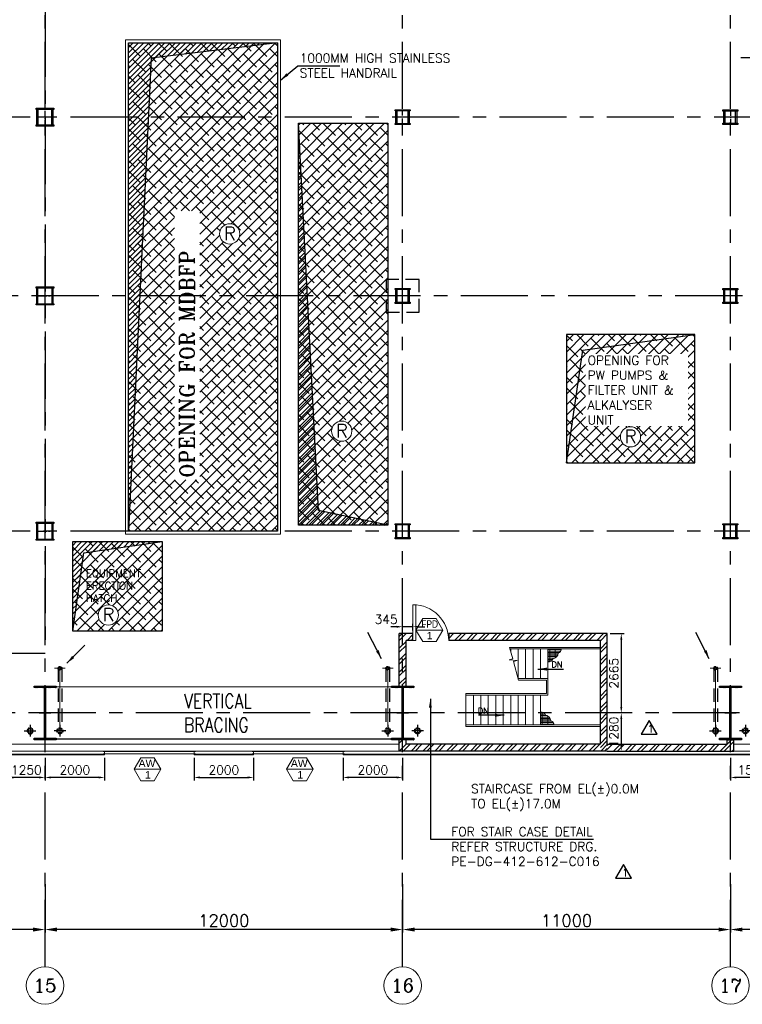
# Model space of a CAD drawing. Header units: inches. Extents: x 306235 to 1392759, y -66369 to 421098.
# Tile 32 of 91: x 470642 to 494889, y -59559 to -26506. Entities that reach past the tile are written whole.
import ezdxf
from ezdxf.enums import TextEntityAlignment as Align

# ---------------------------------------------------------------- set-up
doc = ezdxf.new("R2010")
doc.units = ezdxf.units.IN
doc.header["$LTSCALE"] = 1800
doc.header["$MEASUREMENT"] = 0
for name, pattern in [('CENTER', [2, 1.25, -0.25, 0.25, -0.25]), ('CENTER2', [1.125, 0.75, -0.125, 0.125, -0.125]), ('DASHED', [0.75, 0.5, -0.25]), ('HIDDEN', [0.375, 0.25, -0.125]), ('HIDDEN2', [0.1875, 0.125, -0.0625])]:
    doc.linetypes.add(name, pattern=pattern)
doc.layers.get('0').update_dxf_attribs({"color": 253, "lineweight": 9})
for name, color, linetype, lineweight in [('1', 7, 'Continuous', 18), ('2CON', 1, 'Continuous', 13), ('7', 8, 'CENTER', 13), ('A-CHEQUERED PLATE HATCH', 252, 'Continuous', 9), ('A-DOOR', 31, 'Continuous', 9), ('A-WIN TAG', 3, 'Continuous', 13), ('A-WIN TAG TEXT', 3, 'Continuous', 13), ('CL', 8, 'CENTER', 15), ('CLAD-1', 3, 'Continuous', 15), ('CONCRETE', 145, 'Continuous', 18), ('dimension line', 4, 'Continuous', 13), ('DRAIN', 251, 'DASHED', 25), ('HANDRAIL', 3, 'Continuous', 15), ('LEADER', 4, 'Continuous', 15), ('STAIR', 2, 'Continuous', 18), ('STEEL', 231, 'Continuous', 18), ('TAG', 4, 'Continuous', 15), ('WALL HATCH', 251, 'Continuous', 13), ('WIN', 31, 'Continuous', 13)]:
    doc.layers.add(name, color=color, linetype=linetype, lineweight=lineweight)
for name, color, linetype in [('AUX COL', 1, 'Continuous'), ('BRACING', 1, 'HIDDEN'), ('CEN', 2, 'CENTER'), ('COL', 1, 'Continuous'), ('DIM', 4, 'Continuous'), ('GRID', 251, 'CENTER'), ('OPENING', 40, 'Continuous'), ('RAIN WATER', 6, 'Continuous'), ('REV1', 3, 'Continuous'), ('TEXT', 3, 'Continuous'), ('WALL', 6, 'Continuous'), ('WALL1', 6, 'Continuous')]:
    doc.layers.add(name, color=color, linetype=linetype)
doc.styles.add('COMPLEX', font='complex')
doc.styles.add('ROAMNS', font='ROMANS.shx')
doc.styles.add('ROMANC', font='ROMANC.SHX')
doc.styles.add('ROMANS', font='romans.shx')
doc.styles.add('ROMANT', font='romant')
doc.styles.get("Standard").update_dxf_attribs({"font": 'arial.ttf'})
doc.linetypes.add('FENCELINE1', pattern='A,0.25,-0.1,[133,ltypeshp.shx,S=0.1,R=0,X=-0.1,Y=0],-0.1,1', length=1.45)
doc.dimstyles.new('DIM INT 1', dxfattribs={"dimtxt": 300, "dimasz": 200, "dimexe": 100, "dimexo": 100, "dimgap": 100, "dimtad": 1, "dimdec": 0, "dimzin": 13, "dimdsep": 46, "dimlunit": 5, "dimtxsty": 'ROAMNS', "dimblk1": 'CLOSEDBLANK', "dimcen": 0.09, "dimclrd": 9, "dimclre": 9, "dimclrt": 4, "dimadec": 0, "dimazin": 0, "dimtfac": 1, "dimtdec": 0, "dimtix": 1, "dimtmove": 2, "dimatfit": 3, "dimfxl": 1, "dimtolj": 1, "dimtzin": 13, "dimarcsym": 0})
doc.dimstyles.new('DIM100 x2', dxfattribs={"dimscale": 0, "dimtxt": 400, "dimasz": 400, "dimexe": 100, "dimexo": 100, "dimgap": 100, "dimtad": 1, "dimdec": 0, "dimzin": 13, "dimdsep": 46, "dimtxsty": 'ROMANS', "dimblk2": 'OBLIQUE', "dimcen": 100, "dimdle": 100, "dimclrd": 9, "dimclre": 9, "dimclrt": 4, "dimadec": 0, "dimazin": 0, "dimtfac": 1.1, "dimtdec": 0, "dimtix": 1, "dimtmove": 2, "dimatfit": 3, "dimfxl": 1, "dimtolj": 1, "dimtzin": 13, "dimarcsym": 0})
doc.dimstyles.get("Standard").update_dxf_attribs({"dimtxt": 0.18, "dimasz": 0.18, "dimexe": 0.18, "dimexo": 0.0625, "dimgap": 0.09, "dimtad": 0, "dimtih": 1, "dimtoh": 1, "dimdec": 4, "dimzin": 0, "dimdsep": 46, "dimtxsty": 'Standard', "dimcen": 0.09, "dimadec": 0, "dimazin": 0, "dimtfac": 1, "dimtdec": 4, "dimtofl": 0, "dimtmove": 0, "dimatfit": 3, "dimfxl": 1, "dimtolj": 1, "dimtzin": 0, "dimarcsym": 0})
doc.dimstyles.new('USER175', dxfattribs={"dimscale": 175, "dimtxt": 2, "dimasz": 1.75, "dimexe": 0, "dimexo": 0, "dimgap": 0.5, "dimtad": 1, "dimdec": 0, "dimzin": 0, "dimdsep": 46, "dimtxsty": 'ROMANS', "dimcen": 0, "dimclrd": 4, "dimclre": 4, "dimclrt": 4, "dimadec": 0, "dimazin": 0, "dimtfac": 0.09, "dimtdec": 0, "dimtix": 1, "dimtofl": 0, "dimtmove": 0, "dimatfit": 3, "dimfxl": 1, "dimtolj": 1, "dimtzin": 0, "dimarcsym": 0})
pattern_1 = [(225, (-87722.1, -144504), (176.7767, -176.7767), []), (315, (-87722.1, -144504), (530.33009, -176.7767), [625, -375])]
pattern_2 = [(45, (-87722.11, -144504), (-88.388348, 88.388348), [])]

# ---------------------------------------------------------------- blocks, each defined once
blk = doc.blocks.new('A-ROW COLUMN')
at = {"layer": 'COL'}
h = blk.add_hatch(dxfattribs=at)
h.set_pattern_fill('ANSI31', color=256, scale=200, style=0)
h.set_pattern_definition([(45, (165226.353, 18853.894), (-17.67767, 17.67767), [])])
h.paths.add_polyline_path([(180799, 40890), (181539, 40890), (181539, 40840), (180799, 40840)])
h.paths.add_polyline_path([(181153, 42590), (181185, 42590), (181185, 40890), (181153, 40890)])
h.paths.add_polyline_path([(180799, 42640), (181539, 42640), (181539, 42590), (180799, 42590)])
blk.add_line((181169, 40840), (181169, 42640))
at = {"layer": 'CEN'}
for p, q in [((181169, 40840), (181169, 42640)), ((180977, 41740), (181360, 41740))]:
    blk.add_line(p, q, dxfattribs=at)
at = {"layer": 'COL'}
for points in [[(180799, 42640), (181539, 42640), (181539, 42590), (180799, 42590)], [(181153, 42590), (181185, 42590), (181185, 40890), (181153, 40890)], [(180799, 40890), (181539, 40890), (181539, 40840), (180799, 40840)]]:
    blk.add_lwpolyline(points, close=True, dxfattribs=at)
blk = doc.blocks.new('*D22')
at = {"layer": 'Defpoints', "color": 0, "transparency": 16777216}
for p in [(494492, -55425), (505492, -56569), (494492, -57050)]:
    blk.add_point(p, dxfattribs=at)
at = {"layer": 'dimension line', "color": 9, "lineweight": -2, "transparency": 16777216}
for p, q in [((494492, -55525), (494492, -57150)), ((505492, -56669), (505492, -57150)), ((505092, -57050), (494892, -57050))]:
    blk.add_line(p, q, dxfattribs=at)
at = {"layer": 'dimension line', "color": 9, "transparency": 16777216}
for points in [[(494892, -56984), (494892, -57117), (494492, -57050)], [(505092, -56984), (505092, -57117), (505492, -57050)]]:
    blk.add_solid(points, dxfattribs=at)
at = {"layer": 'dimension line', "color": 4, "transparency": 16777216, "insert": (499992, -56750), "char_height": 400, "attachment_point": 5, "style": 'ROMANS'}
blk.add_mtext('\\A1;11000', dxfattribs=at)
blk = doc.blocks.new('_Oblique')
at = {"color": 0, "linetype": 'ByBlock', "lineweight": -2}
blk.add_line((-0.5, -0.5), (0.5, 0.5), dxfattribs=at)
blk = doc.blocks.new('*D23')
at = {"layer": 'Defpoints', "color": 0, "transparency": 16777216}
for p in [(471492, -55425), (483492, -56569), (471492, -57050)]:
    blk.add_point(p, dxfattribs=at)
at = {"layer": 'dimension line', "color": 9, "lineweight": -2, "transparency": 16777216}
for p, q in [((471492, -55525), (471492, -57150)), ((483492, -56669), (483492, -57150)), ((483092, -57050), (471892, -57050))]:
    blk.add_line(p, q, dxfattribs=at)
at = {"layer": 'dimension line', "color": 9, "transparency": 16777216}
for points in [[(471892, -56984), (471892, -57117), (471492, -57050)], [(483092, -56984), (483092, -57117), (483492, -57050)]]:
    blk.add_solid(points, dxfattribs=at)
at = {"layer": 'dimension line', "color": 4, "transparency": 16777216, "insert": (477492, -56750), "char_height": 400, "attachment_point": 5, "style": 'ROMANS'}
blk.add_mtext('\\A1;12000', dxfattribs=at)
blk = doc.blocks.new('*D26')
at = {"layer": 'Defpoints', "color": 0, "transparency": 16777216}
for p in [(460992, -55425), (471492, -56569), (460992, -57050)]:
    blk.add_point(p, dxfattribs=at)
at = {"layer": 'dimension line', "color": 9, "lineweight": -2, "transparency": 16777216}
for p, q in [((460992, -55525), (460992, -57150)), ((471492, -56669), (471492, -57150)), ((471092, -57050), (461392, -57050))]:
    blk.add_line(p, q, dxfattribs=at)
at = {"layer": 'dimension line', "color": 9, "transparency": 16777216}
for points in [[(461392, -56984), (461392, -57117), (460992, -57050)], [(471092, -56984), (471092, -57117), (471492, -57050)]]:
    blk.add_solid(points, dxfattribs=at)
at = {"layer": 'dimension line', "color": 4, "transparency": 16777216, "insert": (466242, -56750), "char_height": 400, "attachment_point": 5, "style": 'ROMANS'}
blk.add_mtext('\\A1;10500', dxfattribs=at)
blk = doc.blocks.new('*D28')
at = {"layer": 'Defpoints', "color": 0, "transparency": 16777216}
for p in [(483492, -55425), (494492, -56569), (483492, -57050)]:
    blk.add_point(p, dxfattribs=at)
at = {"layer": 'dimension line', "color": 9, "lineweight": -2, "transparency": 16777216}
for p, q in [((483492, -55525), (483492, -57150)), ((494492, -56669), (494492, -57150)), ((494092, -57050), (483892, -57050))]:
    blk.add_line(p, q, dxfattribs=at)
at = {"layer": 'dimension line', "color": 9, "transparency": 16777216}
for points in [[(483892, -56984), (483892, -57117), (483492, -57050)], [(494092, -56984), (494092, -57117), (494492, -57050)]]:
    blk.add_solid(points, dxfattribs=at)
at = {"layer": 'dimension line', "color": 4, "transparency": 16777216, "insert": (488992, -56750), "char_height": 400, "attachment_point": 5, "style": 'ROMANS'}
blk.add_mtext('\\A1;11000', dxfattribs=at)
blk = doc.blocks.new('AUX COLUMNS')
at = {"color": 2, "linetype": 'CENTER2', "ltscale": 0.15}
for p, q in [((-207038, 65615), (-207038, 66215)), ((-195038, 65665), (-195038, 66165)), ((-184038, 66165), (-184038, 65665)), ((-206763, 65915), (-207313, 65915)), ((-194813, 65915), (-195263, 65915)), ((-183813, 65915), (-184263, 65915)), ((-195038, 59665), (-195038, 60165)), ((-184038, 59665), (-184038, 60165)), ((-194813, 59915), (-195263, 59915)), ((-183813, 59915), (-184263, 59915)), ((-195038, 51765), (-195038, 52265)), ((-184038, 51765), (-184038, 52265)), ((-194813, 52015), (-195263, 52015)), ((-183813, 52015), (-184263, 52015))]:
    blk.add_line(p, q, dxfattribs=at)
at = {"color": 2, "linetype": 'CENTER2', "ltscale": 0.25}
for p, q in [((-207038, 59615), (-207038, 60215)), ((-207313, 59915), (-206763, 59915)), ((-207038, 51715), (-207038, 52315)), ((-207313, 52015), (-206763, 52015))]:
    blk.add_line(p, q, dxfattribs=at)
at = {"layer": 'AUX COL'}
for p, q in [((-207313, 65660), (-207313, 66170)), ((-207268, 65660), (-207268, 66170)), ((-206808, 65660), (-206808, 66170)), ((-206763, 65660), (-206763, 66170)), ((-195263, 65705), (-195263, 66125)), ((-195223, 65705), (-195223, 66125)), ((-194853, 65705), (-194853, 66125)), ((-194813, 65705), (-194813, 66125)), ((-184263, 65715), (-184263, 66115)), ((-184213, 65715), (-184213, 66115)), ((-183863, 65715), (-183863, 66115)), ((-183813, 65715), (-183813, 66115)), ((-207313, 59651), (-207313, 60179)), ((-207277, 59651), (-207277, 60179)), ((-206799, 59651), (-206799, 60179)), ((-206763, 59651), (-206763, 60179)), ((-195263, 59705), (-195263, 60125)), ((-195223, 59705), (-195223, 60125)), ((-194853, 59705), (-194853, 60125)), ((-194813, 59705), (-194813, 60125)), ((-184263, 59710), (-184263, 60120)), ((-184223, 59710), (-184223, 60120)), ((-183853, 59710), (-183853, 60120)), ((-183813, 59710), (-183813, 60120)), ((-207313, 51751), (-207313, 52279)), ((-207277, 51751), (-207277, 52279)), ((-206799, 51751), (-206799, 52279)), ((-206763, 51751), (-206763, 52279)), ((-195263, 51801), (-195263, 52229)), ((-195235, 51801), (-195235, 52229)), ((-194841, 51801), (-194841, 52229)), ((-194813, 51801), (-194813, 52229)), ((-184263, 51805), (-184263, 52225)), ((-184223, 51805), (-184223, 52225)), ((-183853, 51805), (-183853, 52225)), ((-183813, 51805), (-183813, 52225))]:
    blk.add_line(p, q, dxfattribs=at)
for points in [[(-207338, 66215), (-206738, 66215), (-206738, 66170), (-207338, 66170)], [(-195288, 66165), (-194788, 66165), (-194788, 66125), (-195288, 66125)], [(-184288, 66165), (-183788, 66165), (-183788, 66115), (-184288, 66115)], [(-207338, 65660), (-206738, 65660), (-206738, 65615), (-207338, 65615)], [(-195288, 65705), (-194788, 65705), (-194788, 65665), (-195288, 65665)], [(-184288, 65715), (-183788, 65715), (-183788, 65665), (-184288, 65665)], [(-207338, 60215), (-206738, 60215), (-206738, 60179), (-207338, 60179)], [(-195288, 60165), (-194788, 60165), (-194788, 60125), (-195288, 60125)], [(-184288, 60165), (-183788, 60165), (-183788, 60120), (-184288, 60120)], [(-207338, 59651), (-206738, 59651), (-206738, 59615), (-207338, 59615)], [(-195288, 59705), (-194788, 59705), (-194788, 59665), (-195288, 59665)], [(-184288, 59710), (-183788, 59710), (-183788, 59665), (-184288, 59665)], [(-207338, 52315), (-206738, 52315), (-206738, 52279), (-207338, 52279)], [(-195288, 52265), (-194788, 52265), (-194788, 52229), (-195288, 52229)], [(-184288, 52265), (-183788, 52265), (-183788, 52225), (-184288, 52225)], [(-207338, 51751), (-206738, 51751), (-206738, 51715), (-207338, 51715)], [(-195288, 51801), (-194788, 51801), (-194788, 51765), (-195288, 51765)], [(-184288, 51805), (-183788, 51805), (-183788, 51765), (-184288, 51765)]]:
    blk.add_lwpolyline(points, close=True, dxfattribs=at)
at = {"layer": 'GRID'}
for p, q in [((-171538, 65915), (-242038, 65915)), ((-136838, 59915), (-243038, 59915)), ((-171538, 52015), (-242038, 52015))]:
    blk.add_line(p, q, dxfattribs=at)
blk = doc.blocks.new('GRD')
at = {"layer": 'CL', "linetype": 'Continuous'}
blk.add_circle((0, 419.99985), 419.99985, dxfattribs=at)
at = {"layer": 'CL', "color": 4, "style": 'COMPLEX'}
blk.add_attdef('GRD', text='', height=300, dxfattribs=at).set_placement((0, 419.99985), align=Align.MIDDLE)
blk = doc.blocks.new('*D444')
at = {"layer": 'Defpoints', "color": 0, "transparency": 16777216}
for p in [(490357, -47114), (490828, -49779), (490996, -49779)]:
    blk.add_point(p, dxfattribs=at)
at = {"layer": 'DIM', "color": 9, "lineweight": -2, "transparency": 16777216}
for p, q in [((490457, -47114), (490928, -47114)), ((490828, -47314), (490828, -49579)), ((490896, -49779), (490728, -49779))]:
    blk.add_line(p, q, dxfattribs=at)
at = {"layer": 'DIM', "color": 9, "transparency": 16777216}
for points in [[(490795, -47314), (490862, -47314), (490828, -47114)], [(490795, -49579), (490862, -49579), (490828, -49779)]]:
    blk.add_solid(points, dxfattribs=at)
at = {"layer": 'DIM', "color": 4, "transparency": 16777216, "insert": (490578, -48446), "char_height": 300, "attachment_point": 5, "rotation": 90, "style": 'ROAMNS'}
blk.add_mtext('\\A1;2665', dxfattribs=at)
blk = doc.blocks.new('_ClosedBlank')
at = {"color": 0, "linetype": 'ByBlock', "lineweight": -2}
for p, q in [((-1, 0.17), (0, 0)), ((-1, 0.17), (-1, -0.17)), ((0, 0), (-1, -0.17))]:
    blk.add_line(p, q, dxfattribs=at)
blk = doc.blocks.new('*D445')
at = {"layer": 'Defpoints', "color": 0, "transparency": 16777216}
for p in [(490996, -49779), (490357, -51059), (490828, -51059)]:
    blk.add_point(p, dxfattribs=at)
at = {"layer": 'DIM', "color": 9, "lineweight": -2, "transparency": 16777216}
for p, q in [((490896, -49779), (490728, -49779)), ((490828, -49979), (490828, -50859)), ((490457, -51059), (490928, -51059))]:
    blk.add_line(p, q, dxfattribs=at)
at = {"layer": 'DIM', "color": 9, "transparency": 16777216}
for points in [[(490795, -49979), (490862, -49979), (490828, -49779)], [(490795, -50859), (490862, -50859), (490828, -51059)]]:
    blk.add_solid(points, dxfattribs=at)
at = {"layer": 'DIM', "color": 4, "transparency": 16777216, "insert": (490578, -50419), "char_height": 300, "attachment_point": 5, "rotation": 90, "style": 'ROAMNS'}
blk.add_mtext('\\A1;1280', dxfattribs=at)
blk = doc.blocks.new('M_Door Single - 1200 x 2100mm D1-Level 1')
at = {"layer": 'A-DOOR'}
for p, q in [((500, 115), (500, 1315)), ((600, 1315), (500, 1315)), ((600, 115), (600, 1315)), ((600, 115), (500, 115))]:
    blk.add_line(p, q, dxfattribs=at)
blk.add_arc((600, 115), 1200, 90, 180, dxfattribs=at)
blk = doc.blocks.new('STAIR AT A-ROW SC-01 ENCLOSER')
at = {"layer": 'WALL HATCH'}
h = blk.add_hatch(dxfattribs=at)
h.set_pattern_fill('ANSI32', color=256, scale=750, style=0)
h.set_pattern_definition([(45, (-486713.83, 95197.87), (-198.87378, 198.87378), []), (45, (-486581.25, 95197.87), (-198.87378, 198.87378), [])])
h.paths.add_polyline_path([(1545, 2665), (1545, 2435), (6635, 2435), (6635, -1280), (6865, -1280), (6865, 2665)])
h.paths.add_polyline_path([(345, 2435), (345, 2665), (-115, 2665), (-115, 929), (115, 929), (115, 2435)])
h = blk.add_hatch(dxfattribs=at)
h.set_pattern_fill('ANSI32', color=256, scale=750, style=0)
h.set_pattern_definition([(45, (-486843.83, 95197.87), (-198.87378, 198.87378), []), (45, (-486711.25, 95197.87), (-198.87378, 198.87378), [])])
h.paths.add_polyline_path([(115, -1050), (115, -900), (-115, -900), (-115, -1280), (6865, -1280), (6865, -1050), (6635, -1050), (6635, -1050)])
at = {"layer": 'WALL'}
for p, q in [((345, 2665), (-115, 2665)), ((-115, 900), (-115, 2665)), ((6865, 2665), (1545, 2665)), ((1545, 2665), (1545, 2435)), ((6865, -1050), (6865, 2665)), ((345, 2435), (115, 2435)), ((115, 900), (115, 2435)), ((6635, 2435), (1545, 2435)), ((6635, -1050), (6635, 2435))]:
    blk.add_line(p, q, dxfattribs=at)
at = {"layer": 'WALL', "flags": 128}
blk.add_lwpolyline([(345, 2435), (345, 2665)], dxfattribs=at)
at = {"layer": 'WALL1'}
for p, q in [((-115, -1280), (-115, -900)), ((115, -1050), (115, -900)), ((6865, -1280), (-115, -1280)), ((6635, -1050), (115, -1050))]:
    blk.add_line(p, q, dxfattribs=at)
blk = doc.blocks.new('*D571')
at = {"layer": 'Defpoints', "color": 0, "transparency": 16777216}
for p in [(483492, -46885), (483492, -47114), (483836, -47114)]:
    blk.add_point(p, dxfattribs=at)
at = {"layer": 'DIM', "color": 9, "lineweight": -2, "transparency": 16777216}
for p, q in [((483292, -46885), (483092, -46885)), ((483492, -47014), (483492, -46785)), ((483836, -46885), (483492, -46885)), ((483836, -47014), (483836, -46785)), ((484036, -46885), (484236, -46885))]:
    blk.add_line(p, q, dxfattribs=at)
at = {"layer": 'DIM', "color": 9, "transparency": 16777216}
for points in [[(483292, -46852), (483292, -46918), (483492, -46885)], [(484036, -46852), (484036, -46918), (483836, -46885)]]:
    blk.add_solid(points, dxfattribs=at)
at = {"layer": 'DIM', "color": 4, "transparency": 16777216, "insert": (482936, -46635), "char_height": 300, "attachment_point": 5, "style": 'ROAMNS'}
blk.add_mtext('\\A1;345', dxfattribs=at)
blk = doc.blocks.new('*D728')
at = {"layer": 'Defpoints', "color": 0, "transparency": 16777216}
for p in [(470242, -51187), (471492, -51187), (470242, -51944)]:
    blk.add_point(p, dxfattribs=at)
at = {"layer": 'DIM', "color": 9, "lineweight": -2, "transparency": 16777216}
for p, q in [((470242, -51287), (470242, -52044)), ((471492, -51287), (471492, -52044)), ((471292, -51944), (470442, -51944))]:
    blk.add_line(p, q, dxfattribs=at)
at = {"layer": 'DIM', "color": 9, "transparency": 16777216}
for points in [[(470442, -51911), (470442, -51977), (470242, -51944)], [(471292, -51911), (471292, -51977), (471492, -51944)]]:
    blk.add_solid(points, dxfattribs=at)
at = {"layer": 'DIM', "color": 4, "transparency": 16777216, "insert": (470867, -51694), "char_height": 300, "attachment_point": 5, "style": 'ROAMNS'}
blk.add_mtext('\\A1;1250', dxfattribs=at)
blk = doc.blocks.new('*D729')
at = {"layer": 'Defpoints', "color": 0, "transparency": 16777216}
for p in [(476492, -51187), (478492, -51187), (478492, -51944)]:
    blk.add_point(p, dxfattribs=at)
at = {"layer": 'DIM', "color": 9, "lineweight": -2, "transparency": 16777216}
for p, q in [((476492, -51287), (476492, -52044)), ((478492, -51287), (478492, -52044)), ((476692, -51944), (478292, -51944))]:
    blk.add_line(p, q, dxfattribs=at)
at = {"layer": 'DIM', "color": 9, "transparency": 16777216}
for points in [[(476692, -51911), (476692, -51977), (476492, -51944)], [(478292, -51911), (478292, -51977), (478492, -51944)]]:
    blk.add_solid(points, dxfattribs=at)
at = {"layer": 'DIM', "color": 4, "transparency": 16777216, "insert": (477492, -51694), "char_height": 300, "attachment_point": 5, "style": 'ROAMNS'}
blk.add_mtext('\\A1;2000', dxfattribs=at)
blk = doc.blocks.new('*D730')
at = {"layer": 'Defpoints', "color": 0, "transparency": 16777216}
for p in [(471492, -51187), (473492, -51187), (471492, -51944)]:
    blk.add_point(p, dxfattribs=at)
at = {"layer": 'DIM', "color": 9, "lineweight": -2, "transparency": 16777216}
for p, q in [((471492, -51287), (471492, -52044)), ((473492, -51287), (473492, -52044)), ((473292, -51944), (471692, -51944))]:
    blk.add_line(p, q, dxfattribs=at)
at = {"layer": 'DIM', "color": 9, "transparency": 16777216}
for points in [[(471692, -51911), (471692, -51977), (471492, -51944)], [(473292, -51911), (473292, -51977), (473492, -51944)]]:
    blk.add_solid(points, dxfattribs=at)
at = {"layer": 'DIM', "color": 4, "transparency": 16777216, "insert": (472492, -51694), "char_height": 300, "attachment_point": 5, "style": 'ROAMNS'}
blk.add_mtext('\\A1;2000', dxfattribs=at)
blk = doc.blocks.new('*D731')
at = {"layer": 'Defpoints', "color": 0, "transparency": 16777216}
for p in [(481492, -51187), (483492, -51187), (481492, -51944)]:
    blk.add_point(p, dxfattribs=at)
at = {"layer": 'DIM', "color": 9, "lineweight": -2, "transparency": 16777216}
for p, q in [((481492, -51287), (481492, -52044)), ((483492, -51287), (483492, -52044)), ((483292, -51944), (481692, -51944))]:
    blk.add_line(p, q, dxfattribs=at)
at = {"layer": 'DIM', "color": 9, "transparency": 16777216}
for points in [[(481692, -51911), (481692, -51977), (481492, -51944)], [(483292, -51911), (483292, -51977), (483492, -51944)]]:
    blk.add_solid(points, dxfattribs=at)
at = {"layer": 'DIM', "color": 4, "transparency": 16777216, "insert": (482492, -51694), "char_height": 300, "attachment_point": 5, "style": 'ROAMNS'}
blk.add_mtext('\\A1;2000', dxfattribs=at)
blk = doc.blocks.new('A$C3B1115A1')
at = {"layer": 'STEEL'}
for p, q in [((-270, -91), (-320, -91)), ((-320, -91), (-320, -191)), ((-320, -191), (-270, -191))]:
    blk.add_line(p, q, dxfattribs=at)
blk.add_lwpolyline([(-270, -191), (-270, -183, 0.397434), (-272, -180), (-307, -177, -0.397434), (-310, -174), (-310, -109, -0.397434), (-307, -106), (-272, -103, 0.397434), (-270, -100), (-270, -91)], format="xyb", dxfattribs=at)
blk = doc.blocks.new('*D732')
at = {"layer": 'Defpoints', "color": 0, "transparency": 16777216}
for p in [(494492, -51187), (495992, -51187), (494492, -51944)]:
    blk.add_point(p, dxfattribs=at)
at = {"layer": 'DIM', "color": 9, "lineweight": -2, "transparency": 16777216}
for p, q in [((494492, -51287), (494492, -52044)), ((495992, -51287), (495992, -52044)), ((495792, -51944), (494692, -51944))]:
    blk.add_line(p, q, dxfattribs=at)
at = {"layer": 'DIM', "color": 9, "transparency": 16777216}
for points in [[(494692, -51911), (494692, -51977), (494492, -51944)], [(495792, -51911), (495792, -51977), (495992, -51944)]]:
    blk.add_solid(points, dxfattribs=at)
at = {"layer": 'DIM', "color": 4, "transparency": 16777216, "insert": (495242, -51694), "char_height": 300, "attachment_point": 5, "style": 'ROAMNS'}
blk.add_mtext('\\A1;1500', dxfattribs=at)
blk = doc.blocks.new('RWDP')
at = {"layer": 'RAIN WATER', "linetype": 'CENTER2', "ltscale": 0.05}
for p, q in [((700, -600), (300, -600)), ((500, -400), (500, -800))]:
    blk.add_line(p, q, dxfattribs=at)
at = {"layer": 'RAIN WATER', "linetype": 'HIDDEN2', "ltscale": 0.25}
blk.add_circle((500, -600), 100, dxfattribs=at)
at = {"layer": 'RAIN WATER', "ltscale": 0.25}
blk.add_circle((500, -600), 75, dxfattribs=at)
blk = doc.blocks.new('STAIR AT A-ROW 17.00M')
at = {"layer": 'STAIR'}
h = blk.add_hatch(dxfattribs=at)
h.set_pattern_fill('GRATE', color=256, scale=1500, style=0)
h.set_pattern_definition([(0, (-137448.487, -31294.633), (0, 46.875), []), (90, (-137448.49, -31294.63), (-187.5, 1e-14), [])])
h.paths.add_polyline_path([(-917, -259, 0.269537), (-806, -119), (-1265, -119), (-1265, -549, 0.388318), (-1092, -447, 0.326637)])
h = blk.add_hatch(dxfattribs=at)
h.set_pattern_fill('GRATE', color=256, scale=1500, style=0)
h.set_pattern_definition([(0, (-137698.487, 28505.11), (0, -46.875), []), (270, (-137698.49, 28505.11), (-187.5, -1e-14), [])])
h.paths.add_polyline_path([(-1167, -2531, -0.269537), (-1056, -2670), (-1515, -2670), (-1515, -2241, -0.388318), (-1342, -2343, -0.326637)])
for p, q in [((-1265, -119), (-2542, -119)), ((495, -119), (-1265, -119)), ((-1265, -2670), (-4015, -2670)), ((495, -2670), (-1265, -2670))]:
    blk.add_line(p, q, dxfattribs=at)
for points in [[(-2251, -1169), (-2422, -540), (-2294, -510), (-2563, -484), (-2444, -451), (-2557, -69)], [(-2515, -119), (-2515, -210)], [(-2265, -119), (-2265, -1119)], [(-2015, -119), (-2015, -1119)], [(-1765, -119), (-1765, -1119)], [(-1515, -119), (-1515, -1119)], [(-1265, -119), (-1265, -1670)], [(495, -119), (495, -2670)], [(-2265, -1119), (-1265, -1119)], [(-4015, -1620), (-4015, -2720)], [(-4015, -1670), (-1265, -1670)], [(-3765, -1670), (-3765, -2670)], [(-3515, -1670), (-3515, -2670)], [(-3265, -1670), (-3265, -2670)], [(-3015, -1670), (-3015, -2670)], [(-2765, -1670), (-2765, -2670)], [(-2515, -2670), (-2515, -1670)], [(-2265, -2670), (-2265, -1670)], [(-2015, -2670), (-2015, -1670)], [(-1765, -2670), (-1765, -1670)], [(-1515, -2670), (-1515, -1670)]]:
    blk.add_lwpolyline(points, dxfattribs=at)
at = {"layer": 'STAIR', "linetype": 'FENCELINE1', "ltscale": 0.25}
for points in [[(-2557, -69), (495, -69)], [(-2251, -1169), (-1315, -1169), (-1315, -1620), (-4015, -1620)], [(495, -2720), (-1265, -2720), (-4015, -2720)]]:
    blk.add_lwpolyline(points, dxfattribs=at)
at = {"layer": 'STAIR'}
for centre, radius, start, end in [((-1133, -233), 217, 280.8052, 353.161), ((-982, -93), 178, 291.2949, 351.6342), ((-1234, -403), 149, 258.1134, 343.0018), ((-1484, -2386), 149, 16.9982, 101.8866), ((-1383, -2557), 217, 6.839, 79.1948), ((-1232, -2696), 178, 8.3658, 68.7051)]:
    blk.add_arc(centre, radius, start, end, dxfattribs=at)
at = {"layer": 'TEXT', "style": 'ROMANC'}
for p in [(-1148, -744), (-3618, -2295)]:
    blk.add_text('DN', height=200, dxfattribs=at).set_placement(p)
at = {"layer": 'DIM'}
for points in [[(-1602, -798), (-737, -798)], [(-2736, -2349), (-3600, -2349)]]:
    blk.add_leader(points, dimstyle='USER175', dxfattribs=at)

msp = doc.modelspace()

# ---------------------------------------------------------------- hatches: boundary and pattern name
at = {"layer": 'A-CHEQUERED PLATE HATCH', "linetype": 'Continuous'}
h = msp.add_hatch(dxfattribs=at)
h.set_pattern_fill('ANSI38', color=256, scale=2000, angle=180, style=0)
h.set_pattern_definition(pattern_1)
edge = h.paths.add_edge_path(flags=16)
edge.add_arc((477689.2, -33697.4), 339.7, 0, 360)
h.paths.add_polyline_path([(474291.6, -27278.7), (479291.6, -27278.7), (479291.6, -43678.7), (474291.6, -43678.7)])
h.paths.add_polyline_path([(476684.3, -41952.9), (476684.3, -32920.2), (475832.9, -32920.2), (475832.9, -41952.9)], flags=16)
h = msp.add_hatch(dxfattribs=at)
h.set_pattern_fill('ANSI38', color=256, scale=2000, angle=180, style=0)
h.set_pattern_definition(pattern_1)
edge = h.paths.add_edge_path()
edge.add_arc((481446, -40319.6), 339.7, 0, 360)
h.paths.add_polyline_path([(479991.6, -29978.7), (482991.6, -29978.7), (482991.6, -43478.7), (479991.6, -43478.7)])
h = msp.add_hatch(dxfattribs=at)
h.set_pattern_fill('ANSI38', color=256, scale=2000, angle=180, style=0)
h.set_pattern_definition(pattern_1)
edge = h.paths.add_edge_path()
edge.add_arc((491136.9, -40510.2), 339.7, 0, 360)
h.paths.add_polyline_path([(488991.6, -41378.7), (493291.6, -41378.7), (493291.6, -37078.7), (488991.6, -37078.7)])
h = msp.add_hatch(dxfattribs=at)
h.set_pattern_fill('ANSI38', color=256, scale=2000, angle=180, style=0)
h.set_pattern_definition(pattern_1)
edge = h.paths.add_edge_path(flags=16)
edge.add_arc((473615.3, -46491.1), 339.7, 0, 360)
h.paths.add_polyline_path([(472421.6, -44028.7), (475421.6, -44028.7), (475421.6, -47028.7), (472421.6, -47028.7)])
h.paths.add_polyline_path([(472797.1, -46111.6), (474922.1, -46111.6), (474922.1, -44903.3), (472797.1, -44903.3)], flags=24)
at = {"layer": 'OPENING'}
h = msp.add_hatch(dxfattribs=at)
h.set_pattern_fill('ANSI31', color=8, scale=1000, style=0)
h.set_pattern_definition(pattern_2)
h.paths.add_polyline_path([(479291.6, -27278.7), (474291.6, -27278.7), (474291.6, -43678.7), (475058.5, -27801.2)])
h = msp.add_hatch(dxfattribs=at)
h.set_pattern_fill('ANSI31', color=8, scale=1000, style=0)
h.set_pattern_definition([(45, (-87885.74, -152873.98), (-88.388348, 88.388348), [])])
h.paths.add_polyline_path([(479991.6, -29978.7), (479991.6, -35978.7), (480306, -35978.7)])
h.paths.add_polyline_path([(480306, -35978.7), (479991.6, -35978.7), (479991.6, -43478.7), (482991.6, -43478.7), (480673.3, -42985.9)])
h = msp.add_hatch(dxfattribs=at)
h.set_pattern_fill('ANSI31', color=8, scale=1000, style=0)
h.set_pattern_definition(pattern_2)
h.paths.add_polyline_path([(475421.6, -44028.7), (472421.6, -44028.7), (472421.6, -47028.7), (472791.3, -44398.4)])
at = {"layer": 'WALL HATCH'}
h = msp.add_hatch(dxfattribs=at)
h.set_pattern_fill('ANSI32', color=256, scale=750, style=0)
h.set_pattern_definition([(45, (34777.9, -144504), (-198.87378, 198.87378), []), (45, (34910.48, -144504), (-198.87378, 198.87378), [])])
h.paths.add_polyline_path([(494606.6, -50678.7), (494376.6, -50678.7), (494376.6, -50828.7), (490356.6, -50828.7), (490356.6, -51058.7), (494606.6, -51058.7)])

# ---------------------------------------------------------------- linework, layer by layer
at = {"layer": '2CON'}
for p, q in [((484838.6, -46994.8), (483938.6, -46994.8)), ((475382.8, -51670), (474482.8, -51670)), ((480493.8, -51670), (479593.8, -51670))]:
    msp.add_line(p, q, dxfattribs=at)
at = {"layer": '7'}
for p, q in [((471991.6, -50571.3), (471991.6, -48143.1)), ((482991.6, -50571.3), (482991.6, -48143.1)), ((493991.6, -50571.3), (493991.6, -48143.1))]:
    msp.add_line(p, q, dxfattribs=at)
at = {"layer": '7', "ltscale": 0.5}
for p, q in [((471814.8, -48278.7), (472171.7, -48278.7)), ((482814.8, -48278.7), (483171.7, -48278.7)), ((493814.8, -48278.7), (494171.7, -48278.7))]:
    msp.add_line(p, q, dxfattribs=at)
at = {"layer": 'A-WIN TAG'}
for points in [[(484163.6, -46605.1), (483938.6, -46994.8), (484163.6, -47384.5), (484613.6, -47384.5), (484838.6, -46994.8), (484613.6, -46605.1)], [(474707.8, -51280.3), (474482.8, -51670), (474707.8, -52059.7), (475157.8, -52059.7), (475382.8, -51670), (475157.8, -51280.3)], [(479818.8, -51280.3), (479593.8, -51670), (479818.8, -52059.7), (480268.8, -52059.7), (480493.8, -51670), (480268.8, -51280.3)]]:
    msp.add_lwpolyline(points, close=True, dxfattribs=at)
at = {"layer": 'BRACING', "const_width": 40}
for points in [[(471861.6, -48903.7), (483121.6, -48903.7)], [(471861.6, -50653.7), (483121.6, -50653.7)]]:
    msp.add_lwpolyline(points, dxfattribs=at)
at = {"layer": 'CEN'}
msp.add_line((494841.6, -27778.7), (505391.6, -27778.7), dxfattribs=at)
msp.add_lwpolyline([(450491.6, -22578.7), (471491.6, -22578.7), (471491.6, -47778.7), (450491.6, -47778.7)], close=True, dxfattribs=at)
at = {"layer": 'CLAD-1'}
for p, q in [((473491.6, -51158.7), (473491.6, -51186.7)), ((476491.6, -51158.7), (476491.6, -51186.7)), ((478491.6, -51158.7), (478491.6, -51186.7)), ((481491.6, -51158.7), (481491.6, -51186.7))]:
    msp.add_line(p, q, dxfattribs=at)
at = {"layer": 'CLAD-1', "flags": 128}
for points in [[(473491.6, -51158.7), (470241.6, -51158.7)], [(473491.6, -51186.7), (470241.6, -51186.7)], [(478491.6, -51158.7), (476491.6, -51158.7)], [(478491.6, -51158.7), (476491.6, -51158.7)], [(478491.6, -51186.7), (476491.6, -51186.7)], [(478491.6, -51186.7), (476491.6, -51186.7)], [(495991.6, -51158.7), (481491.6, -51158.7)], [(495991.6, -51186.7), (481491.6, -51186.7)]]:
    msp.add_lwpolyline(points, dxfattribs=at)
at = {"layer": 'COL', "linetype": 'HIDDEN'}
msp.add_lwpolyline([(482941.6, -36328.7), (484041.6, -36328.7), (484041.6, -35228.7), (482941.6, -35228.7)], close=True, dxfattribs=at)
at = {"layer": 'CONCRETE'}
for points in [[(483376.6, -50828.7), (439016.6, -50828.7)], [(548376.6, -50828.7), (494606.6, -50828.7)], [(483376.6, -51058.7), (439016.6, -51058.7)], [(548376.6, -51058.7), (494606.6, -51058.7)]]:
    msp.add_lwpolyline(points, dxfattribs=at)
at = {"layer": 'DRAIN', "color": 4, "linetype": 'HIDDEN'}
for p, q in [((471929.1, -48278.7), (471929.1, -50301.3)), ((472054.1, -48278.7), (472054.1, -50300)), ((482929.1, -48278.7), (482929.1, -50301.3)), ((483054.1, -48278.7), (483054.1, -50300)), ((493929.1, -48278.7), (493929.1, -50301.3)), ((494054.1, -48278.7), (494054.1, -50300))]:
    msp.add_line(p, q, dxfattribs=at)
at = {"layer": 'GRID'}
for p, q in [((471491.6, -58299.5), (471491.6, 38719)), ((483491.6, -58299.5), (483491.6, 7721.3)), ((494491.6, -58299.5), (494491.6, -3278.7)), ((494491.6, -58299.5), (494491.6, -3278.7)), ((506991.6, -29778.7), (436491.6, -29778.7)), ((541691.6, -35778.7), (435491.6, -35778.7)), ((506991.6, -43678.7), (436491.6, -43678.7)), ((566791.6, -49778.7), (431691.6, -49778.7)), ((566791.6, -49778.7), (431691.6, -49778.7))]:
    msp.add_line(p, q, dxfattribs=at)
at = {"layer": 'HANDRAIL', "linetype": 'FENCELINE1', "ltscale": 0.4}
msp.add_lwpolyline([(474191.6, -27178.7), (479391.6, -27178.7), (479391.6, -43778.7), (474191.6, -43778.7)], close=True, dxfattribs=at)
at = {"layer": 'OPENING'}
for p, q in [((489542.7, -37596), (493291.6, -37078.7)), ((488991.6, -41378.7), (489542.7, -37596))]:
    msp.add_line(p, q, dxfattribs=at)
for points in [[(474291.6, -27278.7), (479291.6, -27278.7), (479291.6, -43678.7), (474291.6, -43678.7)], [(479991.6, -29978.7), (482991.6, -29978.7), (482991.6, -43478.7), (479991.6, -43478.7)], [(488991.6, -41378.7), (493291.6, -41378.7), (493291.6, -37078.7), (488991.6, -37078.7)], [(472421.6, -44028.7), (475421.6, -44028.7), (475421.6, -47028.7), (472421.6, -47028.7)]]:
    msp.add_lwpolyline(points, close=True, dxfattribs=at)
for points in [[(479291.6, -27278.7), (475058.5, -27801.2), (474291.6, -43678.7)], [(482991.6, -43478.7), (480673.3, -42985.9), (479991.6, -29978.7)], [(472421.6, -47028.7), (472791.3, -44398.4), (475421.6, -44028.7)]]:
    msp.add_lwpolyline(points, dxfattribs=at)
at = {"layer": 'RAIN WATER', "linetype": 'HIDDEN2', "ltscale": 0.25}
for centre in [(471991.6, -48278.7), (482991.6, -48278.7), (493991.6, -48278.7)]:
    msp.add_circle(centre, 62.5, dxfattribs=at)
at = {"layer": 'RAIN WATER', "color": 6}
for centre in [(471991.6, -48278.7), (482991.6, -48278.7), (493991.6, -48278.7)]:
    msp.add_circle(centre, 50, dxfattribs=at)
at = {"layer": 'REV1'}
for points in [[(491764.2, -50027.8), (491497.4, -50490.1), (492031.1, -50490.1)], [(490905.2, -54862.2), (490638.3, -55324.4), (491172.1, -55324.4)]]:
    msp.add_lwpolyline(points, close=True, dxfattribs=at)
at = {"layer": 'TAG'}
for centre in [(477689.2, -33697.4), (481446, -40319.6), (491136.9, -40510.2), (473615.3, -46491.1)]:
    msp.add_circle(centre, 339.7, dxfattribs=at)
at = {"layer": 'WALL'}
for p, q in [((490356.6, -50828.7), (494376.6, -50828.7)), ((494376.6, -50828.7), (494376.6, -50678.7)), ((494376.6, -50678.7), (494606.6, -50678.7)), ((494606.6, -51058.7), (494606.6, -50678.7)), ((490356.6, -51058.7), (494606.6, -51058.7))]:
    msp.add_line(p, q, dxfattribs=at)
at = {"layer": 'WIN'}
for p, q in [((473491.6, -51071.2), (476491.6, -51071.2)), ((473491.6, -51146.2), (476491.6, -51146.2)), ((478491.6, -51071.2), (481491.6, -51071.2)), ((478491.6, -51146.2), (481491.6, -51146.2))]:
    msp.add_line(p, q, dxfattribs=at)

# ---------------------------------------------------------------- block references
at = {"layer": 'A-DOOR', "xscale": -1}
msp.add_blockref('M_Door Single - 1200 x 2100mm D1-Level 1', (484436.5, -47458.7), dxfattribs=at)
at = {"layer": 'COL'}
for p in [(290323.1, -91518.4), (302323.1, -91518.4), (313323.1, -91518.4)]:
    msp.add_blockref('A-ROW COLUMN', p, dxfattribs=at)
at = {"layer": 'DIM', "xscale": 1.5, "yscale": 1.5, "zscale": 1.5}
for p, values in [((471491.7, -59559.5), {'GRD': '15'}), ((483491.7, -59559.5), {'GRD': '16'}), ((494491.7, -59559.5), {'GRD': '17'})]:
    msp.add_blockref('GRD', p, dxfattribs=at).add_auto_attribs(values)
at = {"layer": 'RAIN WATER', "xscale": -1}
for p in [(471491.6, -49778.7), (483491.6, -49778.7), (494491.6, -49778.7)]:
    msp.add_blockref('RWDP', p, dxfattribs=at)
at = {"layer": 'RAIN WATER'}
for p in [(471491.6, -49778.7), (483491.6, -49778.7), (494491.6, -49778.7)]:
    msp.add_blockref('RWDP', p, dxfattribs=at)
at = {"layer": 'STEEL', "xscale": -1}
for p in [(473172, -50967.2), (478172, -50967.2)]:
    msp.add_blockref('A$C3B1115A1', p, dxfattribs=at)
at = {"layer": 'STEEL'}
for p in [(476811.2, -50967.2), (481811.2, -50967.2)]:
    msp.add_blockref('A$C3B1115A1', p, dxfattribs=at)
at = {"layer": 'WALL1'}
for name, p in [('STAIR AT A-ROW SC-01 ENCLOSER', (483491.6, -49778.7)), ('STAIR AT A-ROW 17.00M', (489631.6, -47508.4))]:
    msp.add_blockref(name, p, dxfattribs=at)

# ---------------------------------------------------------------- texts
at = {"layer": 'A-WIN TAG TEXT', "width": 0.8}
msp.add_text('FPD', height=250, dxfattribs=at).set_placement((484400, -46794.9), align=Align.MIDDLE)
at = {"layer": 'A-WIN TAG TEXT'}
for s, p in [('1', (484400.2, -47180.7)), ('AW', (474913.1, -51470.1)), ('AW', (480024.1, -51470.1)), ('1', (474944.4, -51855.9)), ('1', (480055.4, -51855.9))]:
    msp.add_text(s, height=250, dxfattribs=at).set_placement(p, align=Align.MIDDLE)
at = {"layer": 'REV1', "style": 'COMPLEX'}
for p in [(491714.9, -50430.5), (490855.9, -55264.9)]:
    msp.add_text('1', height=250, dxfattribs=at).set_placement(p)
at = {"layer": 'TAG', "style": 'ROMANS'}
for p in [(477495.3, -33908.6), (481252.1, -40530.8), (490943.1, -40721.4), (473421.4, -46702.3)]:
    msp.add_text('R', height=445.3, dxfattribs=at).set_placement(p)
at = {"layer": 'TEXT', "color": 3, "style": 'ROMANT'}
msp.add_text('OPENING FOR MDBFP', height=500, rotation=90, dxfattribs=at).set_placement((476509.3, -41877.9))
at = {"layer": 'TEXT', "attachment_point": 1}
for s, insert, char_height, width, style in [('1000MM HIGH STAINLESS STEEL HANDRAIL ', (480037.4, -27645.4), 300, 6583.115, 'ROMANS'), ('{\\W0.8;VERTICAL BRACING}', (476155.8, -49138.7), 480, 2515.419, 'ROMANS'), ('STAIRCASE FROM EL(%%P)0.0M TO EL(%%P)17.0M', (485788.3, -52174.7), 300, 6129.982, 'ROAMNS'), ('FOR STAIR CASE DETAIL \\PREFER STRUCTURE DRG.\\PPE-DG-412-612-C016', (485124.2, -53614.1), 300, 6129.982, 'ROAMNS')]:
    msp.add_mtext(s, dxfattribs=dict(at, insert=insert, char_height=char_height, width=width, style=style))
at = {"layer": 'TEXT', "insert": (472859.6, -44965.8), "char_height": 250, "attachment_point": 1, "style": 'ROMANS'}
msp.add_mtext_dynamic_manual_height_columns('EQUIPMENT ERECTION HATCH', width=2106.178, gutter_width=1, heights=[0], dxfattribs=at)

# ---------------------------------------------------------------- dimensions: what is measured, and where the dimension line sits
at = {"layer": 'DIM'}
dim = msp.add_linear_dim(base=(483491.6, -46884.9), p1=(483836.5, -47113.7), p2=(483491.6, -47113.7), dimstyle='DIM INT 1', dxfattribs=at)
dim.commit()
dim.dimension.update_dxf_attribs({"geometry": '*D571', "text_midpoint": (482935.7, -46634.9), "dimtype": 160})
for base, p1, p2, picture, middle in [((490828.4, -49778.7), (490356.6, -47113.7), (490995.6, -49778.7), '*D444', (490578.4, -48446.2)), ((490828.4, -51058.7), (490995.6, -49778.7), (490356.6, -51058.7), '*D445', (490578.4, -50418.7))]:
    dim = msp.add_linear_dim(base=base, p1=p1, p2=p2, angle=90, dimstyle='DIM INT 1', dxfattribs=at)
    dim.commit()
    dim.dimension.update_dxf_attribs({"geometry": picture, "text_midpoint": middle})
for base, p1, p2, picture, middle in [((470241.6, -51943.9), (471491.6, -51186.7), (470241.6, -51186.7), '*D728', (470866.6, -51693.9)), ((471491.6, -51943.9), (473491.6, -51186.7), (471491.6, -51186.7), '*D730', (472491.6, -51693.9)), ((481491.6, -51943.9), (483491.6, -51186.7), (481491.6, -51186.7), '*D731', (482491.6, -51693.9)), ((494491.6, -51943.9), (495991.6, -51186.7), (494491.6, -51186.7), '*D732', (495241.6, -51693.9))]:
    dim = msp.add_linear_dim(base=base, p1=p1, p2=p2, dimstyle='DIM INT 1', override={"dimtmove": 0}, dxfattribs=at)
    dim.commit()
    dim.dimension.update_dxf_attribs({"geometry": picture, "text_midpoint": middle})
dim = msp.add_linear_dim(base=(478491.6, -51943.9), p1=(476491.6, -51186.7), p2=(478491.6, -51186.7), angle=180, dimstyle='DIM INT 1', override={"dimtmove": 0}, dxfattribs=at)
dim.commit()
dim.dimension.update_dxf_attribs({"geometry": '*D729', "text_midpoint": (477491.6, -51693.9)})
at = {"layer": 'dimension line'}
for base, p1, p2, picture, middle in [((460991.6, -57050.2), (471491.6, -56568.5), (460991.6, -55424.6), '*D26', (466241.6, -56750.2)), ((471491.6, -57050.2), (483491.6, -56568.5), (471491.6, -55424.6), '*D23', (477491.6, -56750.2)), ((483491.6, -57050.2), (494491.6, -56568.5), (483491.6, -55424.6), '*D28', (488991.6, -56750.2)), ((494491.6, -57050.2), (505491.6, -56568.5), (494491.6, -55424.6), '*D22', (499991.6, -56750.2))]:
    dim = msp.add_linear_dim(base=base, p1=p1, p2=p2, angle=180, dimstyle='DIM100 x2', override={"dimscale": 1}, dxfattribs=at)
    dim.commit()
    dim.dimension.update_dxf_attribs({"geometry": picture, "text_midpoint": middle})

# ---------------------------------------------------------------- leaders
at = {"layer": '1'}
msp.add_leader([(479391.6, -28539.1), (479977.3, -28051.8), (481383.9, -28051.8)], dimstyle='USER175', override={"dimgap": 0.5, "dimtad": 0}, dxfattribs=at)
at = {"layer": 'DIM'}
msp.add_leader([(484422.8, -49303.6), (484422.8, -54012.7), (489893.2, -54012.7)], dimstyle='Standard', override={"dimtxt": 350, "dimasz": 300, "dimexe": 0, "dimexo": 0, "dimgap": 100, "dimtad": 0, "dimtih": 0, "dimtoh": 0, "dimdec": 0, "dimtxsty": 'ROMANS', "dimcen": 0, "dimclrd": 9, "dimclre": 9, "dimclrt": 256, "dimtdec": 0, "dimtix": 1, "dimtofl": 1, "dimatfit": 0}, dxfattribs=at)
at = {"layer": 'LEADER'}
for points in [[(482780.6, -47956.5, -100), (482323.5, -47081.3, -100)], [(493782.3, -47956.5, -100), (493325.2, -47081.3, -100)], [(472225.8, -48110.6, -100), (472827.3, -47505.6, -100)]]:
    msp.add_leader(points, dimstyle='Standard', override={"dimtxt": 350, "dimasz": 300, "dimexe": 0, "dimexo": 0, "dimgap": 100, "dimtad": 0, "dimtih": 0, "dimtoh": 0, "dimdec": 0, "dimtxsty": 'ROMANS', "dimcen": 0, "dimclrd": 9, "dimclre": 9, "dimclrt": 256, "dimtdec": 0, "dimtix": 1, "dimtofl": 1, "dimatfit": 0}, dxfattribs=at)

# ---------------------------------------------------------------- next in the draw order: texts
at = {"layer": 'TEXT', "insert": (489698.1, -37790.3), "char_height": 300, "width": 3307.634, "attachment_point": 1, "style": 'ROMANS', "bg_fill": 3, "box_fill_scale": 1.2, "bg_fill_color": 256, "bg_fill_transparency": 0}
msp.add_mtext('OPENING FOR PW PUMPS & FILTER UNIT & ALKALYSER UNIT', dxfattribs=at)

# ---------------------------------------------------------------- next in the draw order: block references
at = {"layer": 'AUX COL'}
msp.add_blockref('AUX COLUMNS', (678529.4, -95693.7), dxfattribs=at)

doc.saveas('drawing.dxf')
